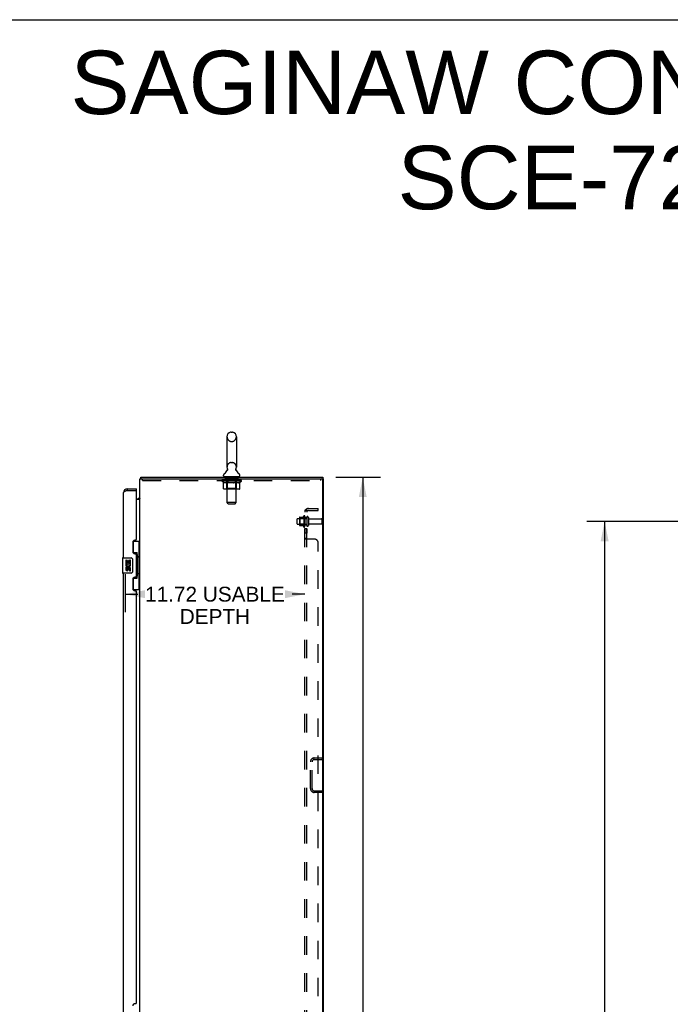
# Model space of a CAD drawing. Header units: inches. Extents: x 0 to 220, y 0 to 142.
# Tile 17 of 19: x 110 to 152, y 78 to 142. Entities that reach past the tile are written whole.
import ezdxf

# ---------------------------------------------------------------- set-up
doc = ezdxf.new("R2010")
doc.units = ezdxf.units.IN
doc.header["$LTSCALE"] = 12.090517
doc.header["$MEASUREMENT"] = 0
doc.linetypes.add('HIDDEN', pattern=[0.2, 0.1, -0.1])
doc.layers.get('0').update_dxf_attribs({"linetype": 'CONTINUOUS'})
for name, color, linetype in [('02___PRT_ALL_AXES', 7, 'CONTINUOUS'), ('DEFAULT_2', 8, 'HIDDEN'), ('DIMENSIONS', 7, 'CONTINUOUS')]:
    doc.layers.add(name, color=color, linetype=linetype)
doc.styles.get("Standard").update_dxf_attribs({"font": 'arial.ttf'})
doc.dimstyles.new('DIMSTYLE_1', dxfattribs={"dimtxt": 0.969828, "dimasz": 1.293103, "dimexe": 0.09, "dimexo": 0.07, "dimgap": 0.0375, "dimtad": 0, "dimtih": 1, "dimtoh": 1, "dimzin": 4, "dimdsep": 46, "dimtxsty": 'Standard', "dimblk": '_FILLED', "dimblk1": '_FILLED', "dimblk2": '_FILLED', "dimcen": 0.09, "dimazin": 1, "dimtfac": 1, "dimtdec": 3, "dimtofl": 0, "dimtmove": 0, "dimatfit": 3, "dimldrblk": '_FILLED', "dimfxl": 1, "dimtolj": 1, "dimtzin": 4, "dimarcsym": 0})

# ---------------------------------------------------------------- blocks, each defined once
blk = doc.blocks.new('_FILLED')
at = {"color": 0, "linetype": 'ByBlock'}
blk.add_solid([(0, 0), (-1, 0.2), (-1, -0.2)], dxfattribs=at)
blk = doc.blocks.new('*D2')
at = {"layer": 'DIMENSIONS', "color": 2, "linetype": 'Continuous'}
for p, q in [((155.434, 109.502), (146.917, 109.502)), ((148.081, 109.502), (148.081, 77.347)), ((148.081, 43.252), (148.081, 75.407)), ((155.434, 43.252), (146.917, 43.252))]:
    blk.add_line(p, q, dxfattribs=at)
at = {"layer": 'DIMENSIONS', "color": 2, "linetype": 'Continuous', "xscale": 1.2931034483, "yscale": 1.2931034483, "zscale": 1.2931034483}
for p, rotation in [((148.081, 109.502), 90), ((148.081, 43.252), 270)]:
    blk.add_blockref('_FILLED', p, dxfattribs=dict(at, rotation=rotation))
at = {"layer": 'DIMENSIONS', "color": 2, "linetype": 'Continuous', "insert": (148.081, 76.862), "char_height": 0.9698, "width": 3.38899, "attachment_point": 2, "line_spacing_factor": 0.9}
blk.add_mtext('66.25', dxfattribs=at)
blk = doc.blocks.new('*D16')
at = {"layer": 'DIMENSIONS', "color": 2, "linetype": 'Continuous'}
for p, q in [((130.535, 112.377), (133.463, 112.377)), ((132.299, 112.377), (132.299, 77.347)), ((132.299, 40.377), (132.299, 75.407)), ((130.535, 40.377), (133.463, 40.377))]:
    blk.add_line(p, q, dxfattribs=at)
at = {"layer": 'DIMENSIONS', "color": 2, "linetype": 'Continuous', "xscale": 1.2931034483, "yscale": 1.2931034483, "zscale": 1.2931034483}
for p, rotation in [((132.299, 112.377), 90), ((132.299, 40.377), 270)]:
    blk.add_blockref('_FILLED', p, dxfattribs=dict(at, rotation=rotation))
at = {"layer": 'DIMENSIONS', "color": 2, "linetype": 'Continuous', "insert": (132.299, 76.862), "char_height": 0.9698, "width": 3.38899, "attachment_point": 2, "line_spacing_factor": 0.9}
blk.add_mtext('72.00', dxfattribs=at)
blk = doc.blocks.new('*D21')
at = {"layer": 'DIMENSIONS', "color": 2, "linetype": 'Continuous'}
for p, q in [((116.791, 106.067), (116.791, 103.587)), ((116.791, 104.751), (117.618, 104.751)), ((128.516, 104.751), (127.688, 104.751))]:
    blk.add_line(p, q, dxfattribs=at)
at = {"layer": 'DIMENSIONS', "color": 2, "linetype": 'Continuous', "xscale": 1.2931034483, "yscale": 1.2931034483, "zscale": 1.2931034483, "rotation": 180}
blk.add_blockref('_FILLED', (116.791, 104.751), dxfattribs=at)
at = {"layer": 'DIMENSIONS', "color": 2, "linetype": 'Continuous', "xscale": 1.2931034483, "yscale": 1.2931034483, "zscale": 1.2931034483}
blk.add_blockref('_FILLED', (128.516, 104.751), dxfattribs=at)
at = {"layer": 'DIMENSIONS', "color": 2, "linetype": 'Continuous', "insert": (122.653, 105.236), "char_height": 0.96983, "width": 9.09979, "attachment_point": 2, "line_spacing_factor": 0.9}
blk.add_mtext('11.72 USABLE\\PDEPTH', dxfattribs=at)

msp = doc.modelspace()

# ---------------------------------------------------------------- linework, layer by layer
at = {"color": 7, "linetype": 'Continuous'}
for p, q in [((0, 142.241), (219.828, 142.241)), ((123.439, 115.022), (123.439, 113.047)), ((123.701, 115.322), (123.788, 115.322)), ((124.051, 115.022), (124.051, 113.047)), ((123.222, 112.476), (123.222, 112.515)), ((123.453, 112.828), (123.451, 112.824)), ((124.268, 112.476), (124.268, 112.515)), ((117.795, 112.28), (117.805, 112.273)), ((117.822, 112.377), (117.822, 112.273)), ((117.822, 112.377), (129.693, 112.377)), ((123.245, 112.407), (123.245, 112.377)), ((124.245, 112.407), (123.245, 112.407)), ((124.245, 112.407), (124.245, 112.377)), ((129.693, 112.377), (129.693, 112.273)), ((129.693, 112.273), (129.745, 112.273)), ((116.933, 111.627), (116.933, 111.523)), ((117.541, 111.523), (117.521, 111.523)), ((117.541, 111.523), (117.541, 111.627)), ((117.541, 110.981), (117.602, 110.981)), ((117.304, 108.202), (117.745, 108.202)), ((117.341, 107.422), (117.341, 108.202)), ((117.706, 107.177), (117.706, 108.202)), ((117.341, 107.467), (117.568, 107.467)), ((117.568, 105.787), (117.568, 107.467)), ((116.627, 107.112), (116.627, 106.142)), ((116.642, 107.127), (117.182, 107.127)), ((117.282, 107.027), (117.282, 106.227)), ((117.605, 107.228), (117.605, 107.207)), ((117.605, 107.177), (117.605, 106.077)), ((117.727, 107.177), (117.605, 107.177)), ((117.727, 106.077), (117.727, 107.177)), ((117.182, 106.127), (116.642, 106.127)), ((117.727, 106.077), (117.605, 106.077)), ((117.605, 106.047), (117.605, 106.026)), ((117.706, 105.052), (117.706, 106.077)), ((117.341, 105.052), (117.341, 105.832)), ((117.341, 105.787), (117.568, 105.787)), ((117.304, 105.052), (117.745, 105.052))]:
    msp.add_line(p, q, dxfattribs=at)
at = {"color": 3, "linetype": 'Continuous'}
for p, q in [((117.745, 40.481), (117.745, 112.273)), ((117.745, 112.273), (129.693, 112.273)), ((129.693, 40.543), (129.693, 112.21)), ((129.745, 40.481), (129.745, 112.273)), ((116.687, 107.127), (116.687, 111.38)), ((116.848, 111.491), (116.83, 111.484)), ((116.859, 111.495), (116.848, 111.491)), ((116.871, 111.5), (116.859, 111.495)), ((116.884, 111.504), (116.871, 111.5)), ((116.902, 111.511), (116.884, 111.504)), ((116.933, 111.523), (116.902, 111.511)), ((116.933, 111.627), (117.541, 111.627)), ((116.933, 111.523), (117.521, 111.523)), ((117.541, 108.334), (117.541, 111.503)), ((117.745, 110.929), (117.541, 110.929)), ((117.291, 108.144), (117.291, 107.524)), ((117.481, 108.274), (117.421, 108.274)), ((117.421, 107.394), (117.481, 107.394)), ((117.541, 105.919), (117.541, 107.334)), ((116.687, 76.877), (116.687, 106.127)), ((117.291, 105.729), (117.291, 105.109)), ((117.481, 105.859), (117.421, 105.859)), ((117.421, 104.979), (117.481, 104.979)), ((117.541, 78.084), (117.541, 104.919)), ((117.481, 78.024), (117.421, 78.024))]:
    msp.add_line(p, q, dxfattribs=at)
at = {"color": 7, "linetype": 'Continuous'}
for points in [[(123.458, 112.94), (123.46, 112.936), (123.461, 112.931), (123.462, 112.926), (123.464, 112.922), (123.465, 112.917), (123.465, 112.912), (123.466, 112.907), (123.467, 112.902), (123.467, 112.897), (123.467, 112.892), (123.467, 112.887), (123.467, 112.882), (123.467, 112.877), (123.466, 112.872), (123.465, 112.867), (123.464, 112.862), (123.463, 112.857), (123.462, 112.852), (123.461, 112.847), (123.459, 112.842), (123.457, 112.838), (123.455, 112.833), (123.453, 112.828)], [(124.038, 112.824), (124.036, 112.828), (124.034, 112.833), (124.032, 112.838), (124.03, 112.842), (124.029, 112.847), (124.027, 112.852), (124.026, 112.857), (124.025, 112.862), (124.024, 112.867), (124.023, 112.872), (124.023, 112.877), (124.023, 112.882), (124.022, 112.887), (124.022, 112.892), (124.022, 112.897), (124.023, 112.902), (124.023, 112.907), (124.024, 112.912), (124.025, 112.917), (124.026, 112.922), (124.027, 112.926), (124.028, 112.931), (124.03, 112.936), (124.031, 112.94)], [(117.795, 112.28), (117.797, 112.282), (117.799, 112.285), (117.8, 112.288), (117.802, 112.292), (117.803, 112.296), (117.804, 112.301), (117.805, 112.306), (117.806, 112.311), (117.807, 112.316), (117.808, 112.321), (117.808, 112.326), (117.809, 112.331), (117.809, 112.341)], [(117.809, 112.341), (117.81, 112.346), (117.81, 112.351), (117.811, 112.355), (117.811, 112.359), (117.812, 112.362), (117.813, 112.365), (117.814, 112.368), (117.814, 112.371), (117.816, 112.373), (117.817, 112.374), (117.818, 112.376), (117.819, 112.376), (117.82, 112.377), (117.822, 112.377)], [(117.716, 111.037), (117.716, 111.037), (117.716, 111.036), (117.716, 111.036), (117.716, 111.035), (117.717, 111.034), (117.718, 111.033), (117.719, 111.032), (117.721, 111.03), (117.723, 111.029), (117.727, 111.026)], [(117.727, 111.026), (117.729, 111.024), (117.731, 111.022), (117.733, 111.02)], [(117.733, 111.02), (117.735, 111.019), (117.737, 111.017), (117.739, 111.015), (117.74, 111.013)], [(117.74, 111.013), (117.742, 111.011), (117.743, 111.009), (117.744, 111.007), (117.744, 111.006), (117.745, 111.004), (117.745, 111.003)], [(117.532, 107.366), (117.534, 107.369), (117.539, 107.378), (117.544, 107.386), (117.548, 107.393), (117.552, 107.4), (117.556, 107.406), (117.559, 107.412), (117.561, 107.418), (117.563, 107.423), (117.565, 107.428), (117.566, 107.432), (117.567, 107.436), (117.568, 107.44), (117.568, 107.443)], [(117.275, 107.063), (117.277, 107.057), (117.279, 107.051), (117.28, 107.045), (117.281, 107.039), (117.281, 107.033), (117.282, 107.027)], [(117.282, 106.227), (117.281, 106.221), (117.281, 106.214), (117.28, 106.208), (117.279, 106.202), (117.277, 106.196), (117.275, 106.191)], [(117.568, 105.811), (117.568, 105.814), (117.567, 105.818), (117.566, 105.822), (117.565, 105.826), (117.563, 105.831), (117.561, 105.836), (117.559, 105.841), (117.556, 105.847), (117.552, 105.854), (117.548, 105.861), (117.544, 105.868), (117.539, 105.876), (117.534, 105.884), (117.532, 105.888)]]:
    msp.add_lwpolyline(points, dxfattribs=at)
at = {"color": 3, "linetype": 'Continuous'}
msp.add_lwpolyline([(116.83, 111.484), (116.825, 111.481), (116.819, 111.479), (116.814, 111.477), (116.808, 111.475), (116.803, 111.472), (116.798, 111.47), (116.792, 111.468), (116.787, 111.465), (116.782, 111.463), (116.777, 111.461), (116.773, 111.458), (116.768, 111.456), (116.763, 111.454), (116.759, 111.452), (116.755, 111.449), (116.75, 111.447), (116.746, 111.445), (116.742, 111.442), (116.738, 111.44), (116.735, 111.438), (116.731, 111.435), (116.727, 111.433), (116.724, 111.431), (116.721, 111.429), (116.718, 111.426), (116.715, 111.424), (116.712, 111.422), (116.709, 111.419), (116.707, 111.417), (116.704, 111.415), (116.702, 111.412), (116.7, 111.41), (116.698, 111.408), (116.696, 111.406), (116.695, 111.403), (116.693, 111.401), (116.692, 111.399), (116.691, 111.396), (116.69, 111.394), (116.689, 111.392), (116.688, 111.39), (116.687, 111.387), (116.687, 111.385), (116.687, 111.383), (116.687, 111.38)], dxfattribs=at)
at = {"color": 7, "linetype": 'Continuous'}
for centre, radius, start, end in [((123.745, 115.022), 0.306, 105.63034, 180), ((123.701, 115.179), 0.144, 90, 105.63034), ((123.788, 115.179), 0.144, 74.36966, 90), ((123.745, 115.022), 0.306, 0, 74.36966), ((123.365, 112.515), 0.144, 124.66265, 180), ((123.291, 112.476), 0.069, 180, 270), ((122.986, 113.064), 0.523, 304.66237, 336.93176), ((123.745, 113.047), 0.306, 180, 200.48713), ((124.503, 113.064), 0.523, 203.06823, 235.33763), ((123.745, 113.047), 0.306, 339.51287, 360), ((124.199, 112.476), 0.069, 270, 360), ((124.124, 112.515), 0.144, 0, 55.33735), ((117.991, 112.13), 0.246, 142.60593, 144.66952), ((116.933, 111.38), 0.142, 90, 131.36571), ((116.851, 111.237), 0.26, 87.3791, 90), ((117.602, 111.123), 0.142, 270, 360), ((116.642, 107.112), 0.015, 90, 180), ((117.182, 107.027), 0.1, 21.20502, 90), ((116.642, 106.142), 0.015, 180, 270), ((117.182, 106.227), 0.1, 270, 338.79459)]:
    msp.add_arc(centre, radius, start, end, dxfattribs=at)
at = {"color": 3, "linetype": 'Continuous'}
for centre, radius, start, end in [((129.63, 112.21), 0.0625, 0, 90), ((116.933, 111.38), 0.246, 90, 180), ((117.521, 111.503), 0.02, 0, 90), ((117.421, 108.144), 0.13, 90, 180), ((117.481, 108.334), 0.06, 270, 360), ((117.421, 107.524), 0.13, 180, 270), ((117.481, 107.334), 0.06, 0, 90), ((117.421, 105.729), 0.13, 90, 180), ((117.481, 105.919), 0.06, 270, 360), ((117.421, 105.109), 0.13, 180, 270), ((117.481, 104.919), 0.06, 0, 90), ((117.421, 77.894), 0.13, 90, 180), ((117.481, 78.084), 0.06, 270, 360)]:
    msp.add_arc(centre, radius, start, end, dxfattribs=at)
at = {"color": 7, "linetype": 'Continuous'}
for centre, start_param, end_param in [((117.501, 107.217), -1.51401, -0.699287), ((117.501, 107.217), -2.442306, -1.627583), ((117.501, 106.036), -1.51401, -0.699287), ((117.501, 106.036), -2.442306, -1.627583)]:
    msp.add_ellipse(centre, major_axis=(0, 0.18), ratio=0.579493, start_param=start_param, end_param=end_param, dxfattribs=at)
at = {"layer": '02___PRT_ALL_AXES', "color": 8, "linetype": 'HIDDEN'}
for p, q in [((123.307, 112.169), (123.307, 112.273)), ((124.182, 112.273), (123.307, 112.273)), ((124.182, 112.169), (123.307, 112.169)), ((124.182, 112.169), (124.182, 112.273)), ((128.046, 109.685), (128.641, 109.685)), ((128.046, 109.319), (128.641, 109.319)), ((128.446, 109.858), (128.446, 109.146)), ((128.516, 109.752), (128.516, 109.836)), ((128.516, 109.752), (128.516, 109.252)), ((128.641, 109.752), (128.516, 109.752)), ((128.516, 109.168), (128.516, 109.252)), ((128.641, 109.252), (128.516, 109.252)), ((128.641, 109.752), (128.641, 109.252)), ((128.809, 109.668), (129.611, 109.668)), ((128.809, 109.336), (129.611, 109.336)), ((128.516, 109.024), (128.516, 108.743)), ((128.641, 109.024), (128.516, 109.024)), ((128.641, 108.743), (128.516, 108.743)), ((128.641, 109.024), (128.641, 108.743))]:
    msp.add_line(p, q, dxfattribs=at)
at = {"layer": '02___PRT_ALL_AXES', "color": 7, "linetype": 'Continuous'}
for p, q in [((116.83, 106.973), (116.83, 106.742)), ((116.893, 106.973), (116.83, 106.973)), ((116.83, 106.742), (117.091, 106.742)), ((116.9, 106.706), (116.843, 106.731)), ((116.893, 106.805), (116.893, 106.973)), ((116.955, 106.805), (116.893, 106.805)), ((116.955, 106.941), (116.955, 106.805)), ((117.016, 106.941), (116.955, 106.941)), ((117.016, 106.805), (117.016, 106.941)), ((117.081, 106.805), (117.016, 106.805)), ((117.091, 106.742), (117.064, 106.723)), ((117.081, 106.973), (117.081, 106.805)), ((117.144, 106.973), (117.081, 106.973)), ((117.126, 106.742), (117.144, 106.742)), ((117.144, 106.742), (117.144, 106.973)), ((116.83, 106.512), (116.83, 106.375)), ((116.893, 106.512), (116.83, 106.512)), ((116.893, 106.375), (116.893, 106.512)), ((116.955, 106.417), (116.955, 106.375)), ((117.016, 106.355), (117.016, 106.424)), ((117.081, 106.417), (117.081, 106.281)), ((117.081, 106.281), (117.144, 106.281)), ((117.144, 106.281), (117.144, 106.417))]:
    msp.add_line(p, q, dxfattribs=at)
at = {"layer": '02___PRT_ALL_AXES', "color": 8, "linetype": 'HIDDEN'}
for centre, radius, start, end in [((128.477, 109.836), 0.0384, 0, 145.55034), ((129.046, 109.502), 0.698, 149.33687, 156.03207), ((129.046, 109.502), 0.698, 203.96793, 210.66313), ((128.477, 109.168), 0.0384, 214.44966, 360)]:
    msp.add_arc(centre, radius, start, end, dxfattribs=at)
at = {"layer": '02___PRT_ALL_AXES', "color": 7, "linetype": 'Continuous'}
for centre, radius, start, end in [((116.987, 106.669), 0.157, 156.59665, 341.87913), ((116.987, 106.669), 0.0943, 156.59665, 35.11217), ((116.987, 106.669), 0.157, 25.73705, 27.8532), ((116.99, 106.669), 0.154, 341.41988, 26.19629), ((116.924, 106.375), 0.0943, 180, 248.67039), ((116.924, 106.375), 0.0943, 248.69989, 347.43379), ((116.924, 106.375), 0.0314, 180, 0.04847), ((117.05, 106.417), 0.0943, 0, 180), ((117.05, 106.412), 0.0362, 83.42855, 161.76278), ((117.05, 106.417), 0.0314, 0, 81.22946)]:
    msp.add_arc(centre, radius, start, end, dxfattribs=at)
at = {"layer": 'DEFAULT_2', "color": 8, "linetype": 'HIDDEN'}
for p, q in [((123.701, 114.722), (123.788, 114.722)), ((123.701, 113.347), (123.788, 113.347)), ((117.932, 112.169), (117.932, 112.273)), ((117.932, 112.169), (129.557, 112.169)), ((123.111, 112.12), (123.111, 112.167)), ((123.211, 112.051), (123.111, 112.12)), ((124.378, 112.12), (123.111, 112.12)), ((123.121, 112.16), (123.121, 112.167)), ((123.13, 112.157), (123.13, 112.16)), ((123.13, 112.157), (124.36, 112.157)), ((123.139, 112.157), (123.139, 112.16)), ((123.14, 112.157), (123.14, 112.16)), ((123.15, 112.16), (123.15, 112.167)), ((123.166, 112.157), (123.166, 112.16)), ((123.168, 112.157), (123.168, 112.16)), ((123.196, 112.16), (123.196, 112.167)), ((123.211, 112.157), (123.211, 112.16)), ((123.211, 111.646), (123.211, 112.051)), ((123.211, 112.051), (123.225, 112.041)), ((123.213, 112.157), (123.213, 112.16)), ((123.418, 112.16), (123.216, 112.16)), ((123.239, 112.033), (123.225, 112.041)), ((123.252, 112.025), (123.238, 112.033)), ((123.266, 112.019), (123.252, 112.025)), ((123.26, 112.16), (123.26, 112.167)), ((123.261, 112.157), (123.261, 112.16)), ((123.262, 112.157), (123.262, 112.16)), ((123.265, 112.157), (123.265, 112.16)), ((123.279, 112.013), (123.265, 112.019)), ((123.272, 112.157), (123.272, 112.16)), ((123.272, 112.157), (123.272, 112.16)), ((123.275, 112.157), (123.275, 112.16)), ((123.279, 112.157), (123.279, 112.161)), ((123.292, 112.009), (123.279, 112.013)), ((123.283, 112.157), (123.283, 112.16)), ((123.396, 112.009), (123.292, 112.009)), ((123.297, 112.157), (123.297, 112.16)), ((123.315, 112.157), (123.315, 112.16)), ((123.316, 112.157), (123.316, 112.163)), ((123.336, 112.157), (123.336, 112.16)), ((123.336, 112.157), (123.336, 112.16)), ((123.338, 112.16), (123.338, 112.167)), ((123.347, 112.157), (123.347, 112.16)), ((123.351, 112.157), (123.351, 112.16)), ((123.361, 112.157), (123.361, 112.16)), ((123.372, 112.157), (123.372, 112.164)), ((123.388, 112.157), (123.388, 112.16)), ((123.391, 112.157), (123.391, 112.16)), ((123.396, 112.009), (123.41, 112.013)), ((123.423, 112.019), (123.41, 112.013)), ((123.418, 112.157), (123.418, 112.16)), ((123.485, 112.16), (123.423, 112.16)), ((123.437, 112.025), (123.423, 112.019)), ((123.428, 112.16), (123.428, 112.167)), ((123.432, 112.407), (123.432, 112.377)), ((123.432, 111.648), (123.432, 112.117)), ((123.435, 112.157), (123.435, 112.16)), ((123.45, 112.033), (123.437, 112.025)), ((123.44, 112.157), (123.44, 112.16)), ((123.445, 110.726), (123.445, 112.372)), ((123.446, 112.157), (123.446, 112.165)), ((123.45, 112.157), (123.45, 112.16)), ((123.464, 112.042), (123.45, 112.033)), ((123.461, 112.157), (123.461, 112.16)), ((123.478, 112.051), (123.464, 112.041)), ((123.478, 111.646), (123.478, 112.051)), ((123.478, 112.051), (123.507, 112.041)), ((123.485, 112.157), (123.485, 112.16)), ((123.56, 112.16), (123.501, 112.16)), ((123.535, 112.033), (123.507, 112.041)), ((123.521, 112.157), (123.521, 112.16)), ((123.528, 112.16), (123.528, 112.167)), ((123.532, 112.157), (123.532, 112.16)), ((123.534, 112.157), (123.534, 112.166)), ((123.563, 112.025), (123.535, 112.033)), ((123.537, 112.157), (123.537, 112.16)), ((123.544, 112.157), (123.544, 112.16)), ((123.56, 112.157), (123.56, 112.16)), ((123.591, 112.019), (123.563, 112.025)), ((123.64, 112.16), (123.586, 112.16)), ((123.618, 112.013), (123.591, 112.019)), ((123.599, 112.157), (123.599, 112.16)), ((123.646, 112.009), (123.618, 112.013)), ((123.63, 112.16), (123.745, 112.167)), ((123.635, 112.16), (123.635, 112.167)), ((123.635, 112.16), (123.635, 112.167)), ((123.635, 112.167), (123.635, 112.167)), ((123.635, 112.157), (123.635, 112.16)), ((123.639, 112.157), (123.639, 112.16)), ((123.64, 112.157), (123.64, 112.16)), ((123.641, 112.157), (123.641, 112.16)), ((123.844, 112.009), (123.646, 112.009)), ((123.724, 112.16), (123.676, 112.16)), ((123.681, 112.157), (123.681, 112.16)), ((123.724, 112.157), (123.724, 112.16)), ((123.742, 112.16), (123.742, 112.16)), ((123.742, 112.157), (123.742, 112.16)), ((123.742, 112.157), (123.742, 112.16)), ((123.745, 112.16), (123.745, 112.167)), ((123.745, 112.167), (123.859, 112.16)), ((123.747, 112.157), (123.747, 112.16)), ((123.747, 112.157), (123.747, 112.16)), ((123.747, 112.16), (123.747, 112.16)), ((123.766, 112.157), (123.766, 112.16)), ((123.766, 112.16), (123.814, 112.16)), ((123.808, 112.157), (123.808, 112.16)), ((123.844, 112.009), (123.872, 112.013)), ((123.849, 112.157), (123.849, 112.16)), ((123.849, 112.157), (123.849, 112.16)), ((123.849, 112.16), (123.904, 112.16)), ((123.85, 112.157), (123.85, 112.16)), ((123.854, 112.16), (123.854, 112.167)), ((123.854, 112.167), (123.855, 112.167)), ((123.854, 112.157), (123.854, 112.16)), ((123.855, 112.16), (123.855, 112.167)), ((123.9, 112.019), (123.871, 112.013)), ((123.891, 112.157), (123.891, 112.16)), ((123.928, 112.026), (123.899, 112.019)), ((123.956, 112.033), (123.927, 112.025)), ((123.93, 112.157), (123.93, 112.16)), ((123.93, 112.16), (123.989, 112.16)), ((123.945, 112.157), (123.945, 112.16)), ((123.953, 112.157), (123.953, 112.16)), ((123.955, 112.157), (123.955, 112.166)), ((123.985, 112.042), (123.956, 112.033)), ((123.958, 112.157), (123.958, 112.16)), ((123.961, 112.16), (123.961, 112.167)), ((123.969, 112.157), (123.969, 112.16)), ((124.014, 112.052), (123.984, 112.042)), ((124.005, 112.157), (124.005, 112.16)), ((124.005, 112.16), (124.067, 112.16)), ((124.014, 111.646), (124.014, 112.052)), ((124.014, 112.052), (124.028, 112.042)), ((124.043, 112.033), (124.028, 112.042)), ((124.029, 112.157), (124.029, 112.16)), ((124.04, 112.157), (124.04, 112.16)), ((124.058, 112.025), (124.043, 112.033)), ((124.044, 112.157), (124.044, 112.165)), ((124.045, 110.726), (124.045, 112.372)), ((124.05, 112.157), (124.05, 112.16)), ((124.055, 112.157), (124.055, 112.16)), ((124.057, 112.407), (124.057, 112.377)), ((124.057, 111.648), (124.057, 112.117)), ((124.072, 112.019), (124.057, 112.025)), ((124.061, 112.16), (124.061, 112.167)), ((124.072, 112.157), (124.072, 112.16)), ((124.072, 112.16), (124.378, 112.16)), ((124.086, 112.013), (124.072, 112.019)), ((124.1, 112.009), (124.086, 112.013)), ((124.099, 112.157), (124.099, 112.16)), ((124.194, 112.009), (124.1, 112.009)), ((124.102, 112.157), (124.102, 112.16)), ((124.117, 112.157), (124.117, 112.164)), ((124.129, 112.157), (124.129, 112.16)), ((124.138, 112.157), (124.138, 112.16)), ((124.142, 112.157), (124.142, 112.16)), ((124.152, 112.16), (124.152, 112.167)), ((124.153, 112.157), (124.153, 112.16)), ((124.153, 112.157), (124.153, 112.16)), ((124.174, 112.157), (124.174, 112.163)), ((124.174, 112.157), (124.174, 112.16)), ((124.192, 112.157), (124.192, 112.16)), ((124.194, 112.009), (124.208, 112.013)), ((124.206, 112.157), (124.206, 112.16)), ((124.223, 112.019), (124.208, 112.013)), ((124.211, 112.157), (124.211, 112.161)), ((124.214, 112.157), (124.214, 112.16)), ((124.218, 112.157), (124.218, 112.16)), ((124.218, 112.157), (124.218, 112.16)), ((124.237, 112.026), (124.222, 112.019)), ((124.225, 112.157), (124.225, 112.16)), ((124.228, 112.157), (124.228, 112.16)), ((124.228, 112.157), (124.228, 112.16)), ((124.23, 112.16), (124.23, 112.167)), ((124.252, 112.033), (124.237, 112.025)), ((124.266, 112.042), (124.251, 112.033)), ((124.257, 112.163), (124.377, 112.165)), ((124.257, 112.16), (124.257, 112.163)), ((124.281, 112.052), (124.266, 112.042)), ((124.276, 112.157), (124.276, 112.16)), ((124.279, 112.157), (124.279, 112.16)), ((124.281, 112.052), (124.378, 112.12)), ((124.281, 111.646), (124.281, 112.052)), ((124.293, 112.16), (124.293, 112.167)), ((124.322, 112.157), (124.322, 112.16)), ((124.324, 112.157), (124.324, 112.16)), ((124.34, 112.16), (124.34, 112.167)), ((124.35, 112.157), (124.35, 112.16)), ((124.351, 112.157), (124.351, 112.16)), ((124.36, 112.157), (124.36, 112.16)), ((124.368, 112.16), (124.368, 112.167)), ((124.377, 112.16), (124.377, 112.165)), ((124.378, 112.12), (124.378, 112.16)), ((129.557, 112.169), (129.557, 112.273)), ((124.238, 111.608), (123.254, 111.608)), ((123.432, 111.648), (123.392, 111.608)), ((124.057, 111.648), (123.432, 111.648)), ((123.49, 111.613), (123.487, 111.615)), ((123.495, 111.61), (123.492, 111.611)), ((123.497, 111.609), (123.495, 111.61)), ((123.5, 111.608), (123.497, 111.609)), ((124.057, 111.648), (124.097, 111.608)), ((123.514, 110.657), (123.445, 110.726)), ((124.045, 110.726), (123.445, 110.726)), ((123.514, 110.657), (123.976, 110.657)), ((123.976, 110.657), (124.045, 110.726)), ((128.516, 42.533), (128.516, 110.221)), ((128.641, 110.221), (128.516, 110.221)), ((128.57, 110.259), (128.666, 110.18)), ((128.641, 42.533), (128.641, 110.221)), ((128.753, 110.346), (129.391, 110.346)), ((128.753, 110.221), (129.391, 110.221)), ((129.391, 110.221), (129.391, 110.346)), ((128.016, 109.349), (128.016, 109.655)), ((128.18, 109.757), (128.18, 109.246)), ((128.2, 109.685), (128.18, 109.705)), ((128.2, 109.318), (128.18, 109.298)), ((128.19, 109.779), (128.418, 109.779)), ((128.2, 109.685), (128.2, 109.318)), ((128.496, 109.685), (128.2, 109.685)), ((128.496, 109.318), (128.2, 109.318)), ((128.496, 109.685), (128.516, 109.705)), ((128.496, 109.685), (128.496, 109.318)), ((128.496, 109.318), (128.516, 109.298)), ((128.747, 109.766), (128.747, 109.237)), ((129.641, 109.366), (129.641, 109.638)), ((128.19, 109.224), (128.418, 109.224)), ((128.641, 108.381), (128.516, 108.381)), ((129.141, 108.346), (128.57, 108.346)), ((129.391, 44.658), (129.391, 108.096)), ((128.891, 92.061), (128.891, 93.818)), ((128.995, 92.061), (128.995, 93.818)), ((129.137, 94.064), (129.641, 94.064)), ((129.137, 93.96), (129.641, 93.96)), ((129.641, 94.064), (129.641, 93.96)), ((129.137, 91.918), (129.641, 91.918)), ((129.641, 91.814), (129.641, 91.918)), ((129.641, 91.814), (129.137, 91.814))]:
    msp.add_line(p, q, dxfattribs=at)
for points in [[(123.254, 111.608), (123.248, 111.609), (123.243, 111.61), (123.238, 111.611), (123.233, 111.613), (123.229, 111.615), (123.225, 111.618), (123.221, 111.622), (123.217, 111.626), (123.215, 111.63), (123.212, 111.635), (123.211, 111.64), (123.211, 111.646)], [(123.479, 111.635), (123.479, 111.64), (123.478, 111.646)], [(123.48, 111.63), (123.479, 111.635), (123.479, 111.64), (123.478, 111.646)], [(123.492, 111.611), (123.49, 111.613), (123.487, 111.615), (123.485, 111.618), (123.483, 111.622), (123.482, 111.626), (123.48, 111.63)], [(123.485, 111.618), (123.483, 111.622), (123.482, 111.626)], [(123.992, 111.608), (123.995, 111.609), (123.997, 111.61), (124, 111.611), (124.002, 111.613), (124.005, 111.615), (124.007, 111.618), (124.009, 111.622), (124.01, 111.626), (124.012, 111.63), (124.013, 111.635), (124.013, 111.64), (124.014, 111.646)], [(124.238, 111.608), (124.243, 111.609), (124.249, 111.61), (124.254, 111.611), (124.258, 111.613), (124.263, 111.615), (124.267, 111.618), (124.271, 111.622), (124.275, 111.626), (124.277, 111.63), (124.279, 111.635), (124.281, 111.64), (124.281, 111.646)], [(128.538, 110.241), (128.535, 110.239), (128.532, 110.238), (128.529, 110.236), (128.526, 110.235), (128.523, 110.233), (128.521, 110.231), (128.519, 110.229), (128.518, 110.227), (128.517, 110.225), (128.516, 110.224), (128.516, 110.222), (128.516, 110.221)], [(128.57, 110.259), (128.568, 110.257), (128.565, 110.255), (128.562, 110.253), (128.559, 110.251), (128.556, 110.249), (128.553, 110.247), (128.549, 110.245), (128.545, 110.244), (128.538, 110.241)], [(128.584, 110.221), (128.584, 110.221), (128.583, 110.221), (128.583, 110.221), (128.582, 110.221), (128.582, 110.221), (128.581, 110.221), (128.581, 110.221), (128.581, 110.221)], [(128.581, 110.221), (128.581, 110.221), (128.581, 110.221), (128.581, 110.221), (128.581, 110.221), (128.582, 110.221), (128.582, 110.221), (128.583, 110.22), (128.583, 110.22), (128.584, 110.22), (128.584, 110.22), (128.585, 110.22), (128.586, 110.22), (128.586, 110.22), (128.587, 110.22), (128.588, 110.22), (128.589, 110.219), (128.589, 110.219), (128.59, 110.219), (128.591, 110.219), (128.592, 110.219), (128.592, 110.219), (128.593, 110.218), (128.594, 110.218), (128.595, 110.218), (128.595, 110.218), (128.596, 110.218), (128.597, 110.217), (128.598, 110.217), (128.599, 110.217), (128.6, 110.217), (128.6, 110.216), (128.601, 110.216), (128.602, 110.216), (128.603, 110.216), (128.604, 110.215), (128.605, 110.215), (128.606, 110.215), (128.607, 110.215), (128.608, 110.214), (128.609, 110.214), (128.61, 110.214), (128.611, 110.213), (128.612, 110.213), (128.613, 110.213), (128.614, 110.212), (128.615, 110.212), (128.616, 110.212), (128.617, 110.211), (128.618, 110.211), (128.619, 110.21), (128.62, 110.21), (128.621, 110.209), (128.622, 110.209), (128.623, 110.209), (128.624, 110.208), (128.625, 110.208), (128.626, 110.207), (128.627, 110.207), (128.628, 110.207), (128.629, 110.206), (128.629, 110.206), (128.63, 110.205), (128.631, 110.205), (128.632, 110.205), (128.633, 110.204), (128.634, 110.204), (128.634, 110.203), (128.635, 110.203), (128.636, 110.203), (128.637, 110.202), (128.637, 110.202), (128.638, 110.201), (128.639, 110.201), (128.64, 110.201), (128.64, 110.2), (128.641, 110.2), (128.642, 110.2), (128.642, 110.199), (128.643, 110.199), (128.643, 110.198), (128.644, 110.198), (128.644, 110.198), (128.644, 110.198), (128.645, 110.198)], [(128.655, 110.197), (128.653, 110.199), (128.651, 110.201), (128.649, 110.203), (128.648, 110.206), (128.646, 110.208), (128.644, 110.211), (128.643, 110.213), (128.642, 110.215), (128.641, 110.217), (128.641, 110.219), (128.641, 110.221)], [(128.645, 110.198), (128.645, 110.198), (128.645, 110.198), (128.645, 110.198), (128.645, 110.198), (128.644, 110.198), (128.644, 110.198), (128.644, 110.198), (128.643, 110.199), (128.643, 110.199), (128.642, 110.199), (128.642, 110.2), (128.641, 110.2), (128.641, 110.2)], [(128.666, 110.18), (128.667, 110.18), (128.667, 110.181), (128.667, 110.182), (128.666, 110.183), (128.666, 110.184), (128.665, 110.185), (128.664, 110.187), (128.663, 110.188), (128.662, 110.19), (128.66, 110.191), (128.659, 110.193), (128.655, 110.197)], [(128.516, 108.378), (128.516, 108.38), (128.516, 108.381)], [(128.529, 108.366), (128.526, 108.367), (128.523, 108.369), (128.521, 108.371), (128.519, 108.373), (128.518, 108.375), (128.517, 108.376), (128.516, 108.378), (128.516, 108.38), (128.516, 108.381)], [(128.535, 108.363), (128.532, 108.364), (128.529, 108.366), (128.526, 108.367), (128.523, 108.369), (128.521, 108.371), (128.519, 108.373)], [(128.549, 108.357), (128.542, 108.36), (128.538, 108.361), (128.535, 108.363)], [(128.57, 108.346), (128.568, 108.347), (128.565, 108.349), (128.562, 108.35), (128.559, 108.352), (128.556, 108.353), (128.553, 108.355), (128.549, 108.357)], [(128.57, 108.346), (128.568, 108.347), (128.565, 108.349), (128.562, 108.35), (128.559, 108.352), (128.556, 108.353)], [(128.651, 108.368), (128.649, 108.369), (128.648, 108.371), (128.646, 108.372), (128.644, 108.374), (128.643, 108.375), (128.642, 108.377), (128.641, 108.378), (128.641, 108.379), (128.641, 108.381)], [(128.649, 108.369), (128.648, 108.371), (128.646, 108.372), (128.644, 108.374), (128.643, 108.375), (128.642, 108.377), (128.641, 108.378), (128.641, 108.379), (128.641, 108.381)], [(128.659, 108.363), (128.657, 108.364), (128.655, 108.365), (128.651, 108.368)], [(128.666, 108.346), (128.667, 108.347), (128.667, 108.349), (128.667, 108.351), (128.666, 108.352), (128.666, 108.354), (128.665, 108.355), (128.664, 108.357), (128.663, 108.358), (128.662, 108.36), (128.66, 108.361), (128.659, 108.363), (128.657, 108.364)], [(128.665, 108.355), (128.664, 108.357), (128.663, 108.358), (128.662, 108.36), (128.66, 108.361)], [(128.666, 108.346), (128.667, 108.347), (128.667, 108.349), (128.667, 108.351), (128.666, 108.352)]]:
    msp.add_lwpolyline(points, dxfattribs=at)
for centre, radius, start, end in [((123.745, 115.022), 0.306, 180, 254.36966), ((123.745, 115.022), 0.306, 285.63034, 360), ((123.701, 114.866), 0.144, 254.36966, 270), ((123.788, 114.866), 0.144, 270, 285.63034), ((123.745, 113.047), 0.306, 105.63034, 180), ((123.701, 113.204), 0.144, 90, 105.63034), ((123.788, 113.204), 0.144, 74.36966, 90), ((123.745, 113.047), 0.306, 0, 74.36966), ((123.392, 112.117), 0.0398, 0, 89.99999), ((123.41, 112.372), 0.0345, 0, 90), ((124.079, 112.372), 0.0345, 90, 180), ((124.097, 112.117), 0.0398, 90.00001, 180), ((128.753, 110.109), 0.237, 90, 180), ((128.753, 110.109), 0.112, 90, 180), ((128.046, 109.655), 0.03, 90, 180.00001), ((128.046, 109.349), 0.03, 179.99999, 270), ((128.19, 109.769), 0.01, 90, 174.80617), ((128.321, 109.757), 0.141, 174.79195, 180), ((128.321, 109.246), 0.141, 180, 185.20805), ((128.19, 109.234), 0.01, 185.19383, 270), ((128.399, 109.789), 0.01, 270, 336.03207), ((128.694, 109.766), 0.053, 0, 180), ((128.694, 109.237), 0.053, 180, 360), ((128.809, 109.73), 0.0625, 180, 270), ((128.809, 109.273), 0.0625, 90, 180), ((129.611, 109.638), 0.03, 360, 90), ((129.611, 109.366), 0.03, 270, 0), ((128.399, 109.214), 0.01, 23.96793, 90), ((129.141, 108.096), 0.25, 0, 90), ((129.137, 93.818), 0.246, 90, 180), ((129.137, 93.818), 0.142, 90, 180), ((129.137, 92.061), 0.246, 180, 270), ((129.137, 92.061), 0.142, 180, 270)]:
    msp.add_arc(centre, radius, start, end, dxfattribs=at)
for centre, major_axis, ratio, start_param, end_param in [((123.745, 112.167), (0.633, 0.007), 0.05963, 2.96643, 3.140963), ((123.092, 112.155), (0.198, 0), 0.060556, 0.430652, 1.470503), ((123.745, 112.167), (0.633, 0), 0.060556, -3.141593, -2.96706), ((123.092, 112.148), (0.198, 0.002), 0.05963, 1.376596, 1.469874), ((123.745, 112.167), (0.633, 0.013), 0.05688, 2.791345, 2.965878), ((123.136, 112.155), (0.198, -0.002), 0.05963, 0.605815, 1.645666), ((123.067, 112.155), (0.198, 0.002), 0.05963, 0.25549, 1.295341), ((123.745, 112.167), (0.633, -0.007), 0.05963, -2.96643, -2.791898), ((123.136, 112.148), (0.198, 0), 0.060556, 1.551758, 1.645036), ((123.067, 112.148), (0.198, 0.004), 0.05688, 1.20151, 1.294789), ((123.137, 112.15), (0.164, 0.002), 0.05963, 1.065228, 1.614276), ((123.117, 112.15), (0.164, 0.003), 0.05688, 0.890143, 1.43919), ((123.175, 112.15), (0.164, 0), 0.060556, 1.240391, 1.789438), ((123.745, 112.167), (0.633, 0.019), 0.052395, 2.616403, 2.790936), ((123.198, 112.155), (0.198, -0.004), 0.05688, 0.7809, 1.820751), ((123.064, 112.155), (0.198, 0.004), 0.05688, 0.080405, 1.120256), ((123.745, 112.167), (0.633, -0.013), 0.05688, -2.791345, -2.616812), ((123.198, 112.148), (0.198, -0.002), 0.05963, 1.72692, 1.820198), ((123.064, 112.148), (0.198, 0.006), 0.052395, 1.026568, 1.119847), ((123.117, 112.15), (0.164, 0.005), 0.052395, 0.715201, 1.264248), ((123.231, 112.15), (0.164, -0.002), 0.05963, 1.415553, 1.9646), ((123.745, 112.167), (0.633, 0.025), 0.046319, 2.441654, 2.616187), ((123.278, 112.155), (0.198, -0.006), 0.052395, 0.955842, 1.995693), ((123.081, 112.155), (0.198, 0.006), 0.052395, -0.094537, 0.945314), ((123.745, 112.167), (0.633, -0.019), 0.052395, -2.616403, -2.44187), ((123.278, 112.148), (0.198, -0.004), 0.05688, 1.902006, 1.995284), ((123.081, 112.148), (0.198, 0.008), 0.046319, 0.851819, 0.945098), ((123.135, 112.15), (0.164, 0.006), 0.046319, 0.540452, 1.089499), ((123.302, 112.15), (0.164, -0.003), 0.05688, 1.590638, 2.139686), ((123.745, 112.167), (0.633, 0.029), 0.038841, 2.267123, 2.441656), ((123.371, 112.155), (0.198, -0.008), 0.046319, 1.130591, 2.170442), ((123.118, 112.155), (0.198, 0.008), 0.046319, -0.269286, 0.770565), ((123.745, 112.167), (0.633, -0.025), 0.046319, -2.441654, -2.267121), ((123.371, 112.148), (0.198, -0.006), 0.052395, 2.076947, 2.170226), ((123.118, 112.148), (0.198, 0.009), 0.038841, 0.677289, 0.770567), ((123.172, 112.15), (0.164, 0.008), 0.038841, 0.365921, 0.914969), ((123.386, 112.15), (0.164, -0.005), 0.052395, 1.76558, 2.314627), ((123.476, 112.155), (0.198, -0.009), 0.038841, 1.305122, 2.344973), ((123.745, 112.167), (0.633, 0.033), 0.030195, 2.09281, 2.267343), ((123.174, 112.155), (0.198, 0.009), 0.038841, -0.443817, 0.596034), ((123.745, 112.167), (0.633, -0.029), 0.038841, -2.267123, -2.092591), ((123.476, 112.148), (0.198, -0.008), 0.046319, 2.251696, 2.344975), ((123.174, 112.148), (0.198, 0.01), 0.030195, 0.502975, 0.596254), ((123.226, 112.15), (0.164, 0.009), 0.030195, 0.191608, 0.740655), ((123.482, 112.15), (0.164, -0.006), 0.046319, 1.940329, 2.489376), ((123.247, 112.155), (0.198, 0.01), 0.030195, -0.61813, 0.421721), ((123.589, 112.155), (0.198, -0.01), 0.030195, 1.479435, 2.519286), ((123.745, 112.167), (0.633, 0.036), 0.020645, 1.918687, 2.09322), ((123.745, 112.167), (0.633, -0.033), 0.030195, -2.09281, -1.918277), ((123.589, 112.148), (0.198, -0.009), 0.038841, 2.426227, 2.519505), ((123.247, 112.148), (0.198, 0.011), 0.020645, 0.328852, 0.422131), ((123.296, 112.15), (0.164, 0.009), 0.020645, 0.017485, 0.566532), ((123.585, 112.15), (0.164, -0.008), 0.038841, 2.11486, 2.663907), ((123.336, 112.155), (0.198, 0.011), 0.020645, -0.792253, 0.247598), ((123.707, 112.155), (0.198, -0.011), 0.020645, 1.653558, 2.693409), ((123.745, 112.167), (0.633, 0.038), 0.010478, 1.744704, 1.919237), ((123.745, 112.167), (0.633, -0.036), 0.020645, -1.918687, -1.744154), ((123.707, 112.148), (0.198, -0.01), 0.030195, 2.60054, 2.693819), ((123.336, 112.148), (0.198, 0.012), 0.010478, 0.154869, 0.248148), ((123.38, 112.15), (0.164, 0.01), 0.010478, 6.126688, 6.675735), ((123.694, 112.15), (0.164, -0.009), 0.030195, 2.289173, 2.83822), ((123.437, 112.155), (0.198, 0.012), 0.010478, -0.966236, -0.000846), ((123.825, 112.155), (0.198, -0.012), 0.010478, 1.827541, 2.867392), ((123.745, 112.167), (0.633, -0.038), 0.010478, -1.744704, -1.570171), ((123.825, 112.148), (0.198, -0.011), 0.020645, 2.774664, 2.867942), ((123.803, 112.15), (0.164, -0.009), 0.020645, 2.463296, 3.012344), ((123.664, 112.155), (0.198, 0.012), 0.010478, 0.274201, 1.314052), ((123.578, 112.15), (0.164, 0.01), 0.010478, -0.000483, 0.504314), ((123.548, 112.148), (0.198, 0.012), 0.010478, 0.099668, 0.192946), ((123.745, 112.167), (0.633, 0.038), 0.010478, -1.571421, -1.396888), ((123.942, 112.148), (0.198, -0.012), 0.010478, 2.948646, 3.041925), ((123.912, 112.15), (0.164, -0.01), 0.010478, 2.637279, 3.142076), ((123.783, 112.155), (0.198, 0.011), 0.020645, 0.448184, 1.488034), ((123.686, 112.15), (0.164, 0.009), 0.020645, 0.129249, 0.678296), ((123.664, 112.148), (0.198, 0.011), 0.020645, 0.273651, 0.366929), ((124.052, 112.155), (0.198, -0.012), 0.010478, -3.140747, -2.175357), ((123.745, 112.167), (0.633, 0.036), 0.020645, -1.397439, -1.222906), ((123.745, 112.167), (0.633, -0.038), 0.010478, 1.222355, 1.396888), ((123.901, 112.155), (0.198, 0.01), 0.030195, 0.622307, 1.662158), ((123.796, 112.15), (0.164, 0.009), 0.030195, 0.303372, 0.852419), ((124.109, 112.15), (0.164, -0.01), 0.010478, 2.749043, 3.29809), ((124.153, 112.155), (0.198, -0.011), 0.020645, 2.893995, 3.933846), ((123.783, 112.148), (0.198, 0.01), 0.030195, 0.447774, 0.541052), ((124.153, 112.148), (0.198, -0.012), 0.010478, 2.893445, 2.986723), ((123.745, 112.167), (0.633, 0.033), 0.030195, -1.223315, -1.048783), ((123.745, 112.167), (0.633, -0.036), 0.020645, 1.048373, 1.222906), ((124.013, 112.155), (0.198, 0.009), 0.038841, 0.79662, 1.836471), ((123.904, 112.15), (0.164, 0.008), 0.038841, 0.477686, 1.026733), ((124.193, 112.15), (0.164, -0.009), 0.020645, 2.57506, 3.124108), ((124.242, 112.155), (0.198, -0.01), 0.030195, 2.719872, 3.759723), ((124.118, 112.155), (0.198, 0.008), 0.046319, 0.971151, 2.011002), ((123.901, 112.148), (0.198, 0.009), 0.038841, 0.622087, 0.715366), ((124.242, 112.148), (0.198, -0.011), 0.020645, 2.719462, 2.812741), ((123.745, 112.167), (0.633, 0.029), 0.038841, -1.049002, -0.874469), ((123.745, 112.167), (0.633, -0.033), 0.030195, 0.87425, 1.048783), ((124.008, 112.15), (0.164, 0.006), 0.046319, 0.652216, 1.201263), ((124.212, 112.155), (0.198, 0.006), 0.052395, 1.1459, 2.185751), ((124.263, 112.15), (0.164, -0.009), 0.030195, 2.400937, 2.949985), ((124.316, 112.155), (0.198, -0.009), 0.038841, 2.545558, 3.585409), ((124.103, 112.15), (0.164, 0.005), 0.052395, 0.826965, 1.376012), ((124.013, 112.148), (0.198, 0.008), 0.046319, 0.796618, 0.889896), ((124.316, 112.148), (0.198, -0.01), 0.030195, 2.545339, 2.638617), ((124.291, 112.155), (0.198, 0.004), 0.05688, 1.320842, 2.360692), ((123.745, 112.167), (0.633, 0.025), 0.046319, -0.874471, -0.699939), ((123.745, 112.167), (0.633, -0.029), 0.038841, 0.699936, 0.874469), ((124.372, 112.155), (0.198, -0.008), 0.046319, 2.371028, 3.410879), ((124.318, 112.15), (0.164, -0.008), 0.038841, 2.226624, 2.775671), ((124.354, 112.155), (0.198, 0.002), 0.05963, 1.495927, 2.535778), ((124.188, 112.15), (0.164, 0.003), 0.05688, 1.001907, 1.550954), ((124.409, 112.155), (0.198, -0.006), 0.052395, 2.196279, 3.23613), ((124.354, 112.15), (0.164, -0.006), 0.046319, 2.052093, 2.601141), ((124.118, 112.148), (0.198, 0.006), 0.052395, 0.971367, 1.064645), ((124.398, 112.155), (0.198, 0), 0.060556, 2.364024, 2.71094), ((124.372, 112.148), (0.198, -0.009), 0.038841, 2.371026, 2.464304), ((124.426, 112.155), (0.198, -0.004), 0.05688, 2.021337, 3.061188), ((123.745, 112.167), (0.633, 0.019), 0.052395, -0.699723, -0.52519), ((124.422, 112.155), (0.198, -0.002), 0.05963, 1.846251, 2.886102), ((123.745, 112.167), (0.633, -0.025), 0.046319, 0.525406, 0.699939), ((124.259, 112.15), (0.164, 0.002), 0.05963, 1.176993, 1.72604), ((124.373, 112.15), (0.164, -0.005), 0.052395, 1.877344, 2.426392), ((124.314, 112.15), (0.164, 0), 0.060556, 1.352155, 1.901202), ((124.372, 112.15), (0.164, -0.003), 0.05688, 1.702402, 2.25145), ((124.352, 112.15), (0.164, -0.002), 0.05963, 1.527317, 2.076364), ((124.212, 112.148), (0.198, 0.004), 0.05688, 1.146309, 1.239587), ((124.409, 112.148), (0.198, -0.008), 0.046319, 2.196495, 2.289773), ((123.745, 112.167), (0.633, 0.013), 0.05688, -0.524781, -0.350248), ((123.745, 112.167), (0.633, -0.019), 0.052395, 0.350657, 0.52519), ((124.398, 112.148), (0.198, -0.002), 0.05963, 1.764997, 1.971333), ((124.291, 112.148), (0.198, 0.002), 0.05963, 1.321394, 1.414673), ((124.426, 112.148), (0.198, -0.006), 0.052395, 2.021746, 2.115024), ((123.745, 112.167), (0.633, 0.007), 0.05963, -0.349695, -0.175162), ((123.745, 112.167), (0.633, -0.013), 0.05688, 0.175715, 0.350248), ((124.354, 112.148), (0.198, 0), 0.060556, 1.496556, 1.589835), ((124.422, 112.148), (0.198, -0.004), 0.05688, 1.846804, 1.940083), ((123.745, 112.167), (0.633, -0.007), 0.05963, 6.27665, 6.458348), ((123.745, 112.167), (0.633, 0), 0.060556, -0.174533, -0.058352)]:
    msp.add_ellipse(centre, major_axis=major_axis, ratio=ratio, start_param=start_param, end_param=end_param, dxfattribs=at)

# ---------------------------------------------------------------- texts
at = {"layer": 'DIMENSIONS', "color": 2, "linetype": 'Continuous', "insert": (165.577, 140.219), "char_height": 4.13793, "width": 104.50968, "attachment_point": 2, "line_spacing_factor": 0.9}
msp.add_mtext('SAGINAW CONTROL & ENGINEERING\\PSCE-72EL6012SSLPPL', dxfattribs=at)

# ---------------------------------------------------------------- dimensions: what is measured, and where the dimension line sits
at = {"layer": 'DIMENSIONS', "color": 2, "linetype": 'Continuous'}
for base, p1, p2, angle, picture, middle in [((132.299, 40.377), (130.465, 112.377), (130.465, 40.377), 270, '*D16', (132.299, 76.371)), ((148.081, 109.502), (155.504, 43.252), (155.504, 109.502), 90, '*D2', (148.077, 76.371))]:
    dim = msp.add_linear_dim(base=base, p1=p1, p2=p2, angle=angle, dimstyle='DIMSTYLE_1', dxfattribs=at)
    dim.commit()
    dim.dimension.update_dxf_attribs({"geometry": picture, "text_midpoint": middle, "dimtype": 160})
dim = msp.add_linear_dim(base=(116.79072, 104.75073), p1=(128.51571, 108.34556), p2=(116.79072, 106.13663), angle=180, text='<> USABLE\\PDEPTH', dimstyle='DIMSTYLE_1', dxfattribs=at)
dim.commit()
dim.dimension.update_dxf_attribs({"geometry": '*D21', "text_midpoint": (122.65321, 104.02336), "dimtype": 160})

doc.saveas('drawing.dxf')
